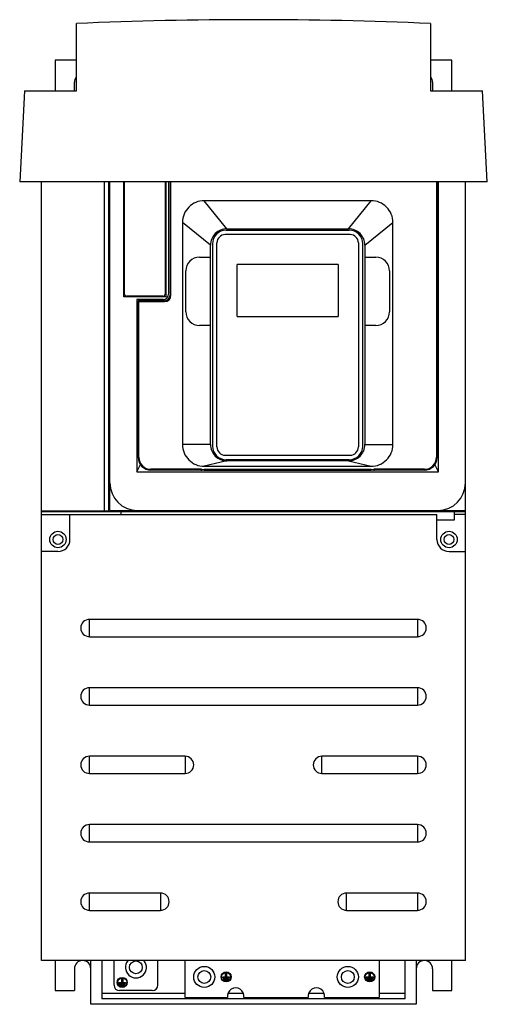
# Model space of a CAD drawing. Header units: millimetres. Extents: x 68 to 239, y 30 to 390.
import ezdxf

# ---------------------------------------------------------------- set-up
doc = ezdxf.new("R2010")
doc.units = ezdxf.units.MM
doc.header["$LTSCALE"] = 27.57067
doc.layers.get('0').update_dxf_attribs({"linetype": 'CONTINUOUS'})

msp = doc.modelspace()

# ---------------------------------------------------------------- linework, layer by layer
at = {"color": 7, "linetype": 'Continuous'}
for p, q in [((88.71, 364.09), (88.71, 388.69)), ((218.11, 388.69), (218.11, 364.09)), ((80.91, 375.29), (80.91, 364.09)), ((88.71, 375.29), (80.91, 375.29)), ((225.91, 375.29), (218.11, 375.29)), ((225.91, 364.09), (225.91, 375.29)), ((87.91, 364.09), (87.91, 367.29)), ((218.91, 367.29), (218.91, 364.09)), ((69.66, 364.09), (67.91, 330.79)), ((69.66, 364.09), (88.71, 364.09)), ((218.11, 364.09), (237.17, 364.09)), ((238.92, 330.79), (237.17, 364.09)), ((238.92, 330.79), (67.91, 330.79)), ((75.91, 46.29), (75.91, 330.79)), ((98.91, 210.64), (98.91, 330.79)), ((100.41, 330.79), (100.41, 210.64)), ((100.91, 210.79), (100.91, 330.79)), ((105.96, 288.79), (105.96, 330.79)), ((106.21, 289.84), (106.21, 330.74)), ((121.11, 330.74), (121.11, 289.84)), ((121.36, 330.79), (121.36, 288.79)), ((122.36, 330.79), (122.36, 289.79)), ((122.91, 330.79), (122.91, 289.39)), ((123.21, 289.39), (123.21, 330.79)), ((220.31, 330.79), (220.31, 230.19)), ((220.61, 330.79), (220.61, 230.19)), ((221.11, 224.88), (221.11, 330.79)), ((230.91, 46.29), (230.91, 330.79)), ((143.66, 313.69), (135.41, 323.94)), ((196.41, 323.94), (135.41, 323.94)), ((188.16, 313.69), (196.41, 323.94)), ((127.41, 315.94), (127.41, 234.89)), ((137.66, 307.69), (127.41, 315.94)), ((143.41, 313.2), (188.41, 313.2)), ((143.66, 313.69), (188.16, 313.69)), ((194.16, 307.69), (204.41, 315.94)), ((204.41, 234.89), (204.41, 315.94)), ((188.76, 311.55), (143.06, 311.55)), ((137.66, 234.89), (137.66, 307.69)), ((138.41, 308.2), (138.41, 234.3)), ((140.06, 233.95), (140.06, 308.55)), ((191.76, 308.55), (191.76, 233.95)), ((193.41, 234.3), (193.41, 308.2)), ((194.16, 307.69), (194.16, 234.89)), ((133.66, 303.34), (137.66, 303.34)), ((194.16, 303.34), (198.16, 303.34)), ((147.41, 281.65), (147.41, 300.65)), ((184.41, 300.65), (147.41, 300.65)), ((184.41, 300.65), (184.41, 281.65)), ((128.66, 283.34), (128.66, 298.34)), ((203.16, 298.34), (203.16, 283.34)), ((121.36, 288.79), (105.96, 288.79)), ((120.31, 289.04), (107.01, 289.04)), ((123.21, 289.39), (122.91, 289.39)), ((110.72, 287.79), (110.72, 224.88)), ((120.36, 287.79), (110.72, 287.79)), ((111.21, 230.19), (111.21, 287.39)), ((111.51, 287.09), (111.21, 287.39)), ((120.91, 287.39), (111.21, 287.39)), ((111.51, 230.19), (111.51, 287.09)), ((111.51, 287.09), (120.91, 287.09)), ((112.16, 287.79), (112.16, 287.39)), ((120.91, 287.39), (120.91, 287.09)), ((147.41, 281.65), (184.41, 281.65)), ((137.66, 278.34), (133.66, 278.34)), ((198.16, 278.34), (194.16, 278.34)), ((137.66, 234.89), (127.41, 234.89)), ((194.16, 234.89), (204.41, 234.89)), ((143.06, 230.95), (188.76, 230.95)), ((110.72, 224.88), (112.07, 227.6)), ((111.51, 230.19), (111.21, 230.19)), ((143.66, 228.89), (135.41, 226.89)), ((135.41, 226.89), (196.41, 226.89)), ((188.41, 229.3), (143.41, 229.3)), ((188.16, 228.89), (143.66, 228.89)), ((188.16, 228.89), (196.41, 226.89)), ((221.11, 224.88), (219.76, 227.6)), ((220.61, 230.19), (220.31, 230.19)), ((110.72, 224.88), (221.11, 224.88)), ((115.91, 225.49), (115.91, 225.79)), ((134.18, 225.79), (115.91, 225.79)), ((134.18, 225.49), (115.91, 225.49)), ((134.18, 225.79), (134.18, 225.49)), ((134.47, 225.47), (134.49, 225.77)), ((135.42, 225.42), (134.47, 225.47)), ((135.42, 225.42), (135.42, 225.72)), ((196.4, 225.72), (135.42, 225.72)), ((135.42, 225.42), (196.4, 225.42)), ((196.4, 225.42), (196.4, 225.72)), ((197.36, 225.47), (196.4, 225.42)), ((197.36, 225.47), (197.33, 225.77)), ((215.91, 225.79), (197.65, 225.79)), ((197.65, 225.49), (197.65, 225.79)), ((215.91, 225.49), (197.65, 225.49)), ((215.91, 225.79), (215.91, 225.49)), ((75.91, 210.64), (100.41, 210.64)), ((230.91, 210.19), (75.91, 210.19)), ((75.91, 209.29), (220.51, 209.29)), ((86.31, 200.14), (86.31, 209.29)), ((100.91, 210.79), (230.91, 210.79)), ((105.01, 209.29), (105.01, 210.19)), ((108.91, 210.79), (108.91, 210.19)), ((110.91, 210.19), (110.91, 210.79)), ((113.91, 210.19), (113.91, 210.79)), ((217.91, 210.19), (217.91, 210.79)), ((220.51, 200.14), (220.51, 209.29)), ((220.91, 210.19), (220.91, 210.79)), ((226.81, 210.19), (226.81, 207.19)), ((230.91, 209.29), (226.81, 209.29)), ((226.91, 210.19), (226.91, 210.79)), ((226.81, 207.19), (220.51, 207.19)), ((81.91, 195.74), (75.91, 195.74)), ((224.91, 195.74), (230.91, 195.74)), ((93.41, 164.62), (93.41, 170.95)), ((213.41, 170.95), (93.41, 170.95)), ((213.41, 170.95), (213.41, 164.62)), ((93.41, 164.62), (213.41, 164.62)), ((93.41, 139.62), (93.41, 145.95)), ((213.41, 145.95), (93.41, 145.95)), ((213.41, 145.95), (213.41, 139.62)), ((93.41, 139.62), (213.41, 139.62)), ((128.41, 120.95), (93.41, 120.95)), ((93.41, 114.62), (93.41, 120.95)), ((128.41, 120.95), (128.41, 114.62)), ((213.41, 120.95), (178.41, 120.95)), ((178.41, 114.62), (178.41, 120.95)), ((213.41, 120.95), (213.41, 114.62)), ((93.41, 114.62), (128.41, 114.62)), ((178.41, 114.62), (213.41, 114.62)), ((213.41, 95.95), (93.41, 95.95)), ((93.41, 89.62), (93.41, 95.95)), ((213.41, 95.95), (213.41, 89.62)), ((93.41, 89.62), (213.41, 89.62)), ((119.41, 70.95), (93.41, 70.95)), ((93.41, 64.62), (93.41, 70.95)), ((119.41, 70.95), (119.41, 64.62)), ((213.41, 70.95), (187.41, 70.95)), ((187.41, 64.62), (187.41, 70.95)), ((213.41, 70.95), (213.41, 64.62)), ((93.41, 64.62), (119.41, 64.62)), ((187.41, 64.62), (213.41, 64.62)), ((230.91, 46.29), (75.91, 46.29)), ((80.91, 46.29), (80.91, 35.29)), ((87.91, 43.29), (87.91, 35.29)), ((93.91, 30.29), (93.91, 46.29)), ((97.91, 46.29), (97.91, 32.29)), ((102.41, 37.29), (102.41, 46.29)), ((118.41, 37.29), (118.41, 46.29)), ((128.41, 32.79), (128.41, 46.29)), ((199.41, 46.29), (199.41, 32.79)), ((208.91, 32.29), (208.91, 46.29)), ((212.91, 46.29), (212.91, 30.29)), ((218.91, 43.29), (218.91, 35.29)), ((225.91, 35.29), (225.91, 46.29)), ((105.23, 39.69), (105.6, 39.69)), ((105.23, 38.29), (105.23, 39.69)), ((105.6, 39.69), (105.6, 38.29)), ((142.16, 40.29), (143.23, 40.29)), ((142.16, 39.92), (142.16, 40.29)), ((144.66, 39.92), (142.16, 39.92)), ((142.54, 39.68), (144.29, 39.68)), ((142.54, 39.31), (142.54, 39.68)), ((143.23, 41.69), (143.6, 41.69)), ((143.23, 40.29), (143.23, 41.69)), ((143.6, 41.69), (143.6, 40.29)), ((143.6, 40.29), (144.66, 40.29)), ((144.29, 39.68), (144.29, 39.31)), ((144.66, 40.29), (144.66, 39.92)), ((194.66, 40.29), (195.73, 40.29)), ((194.66, 39.92), (194.66, 40.29)), ((197.16, 39.92), (194.66, 39.92)), ((195.04, 39.68), (196.79, 39.68)), ((195.04, 39.31), (195.04, 39.68)), ((195.73, 41.69), (196.1, 41.69)), ((195.73, 40.29), (195.73, 41.69)), ((196.1, 41.69), (196.1, 40.29)), ((196.1, 40.29), (197.16, 40.29)), ((196.79, 39.68), (196.79, 39.31)), ((197.16, 40.29), (197.16, 39.92)), ((104.16, 38.29), (105.23, 38.29)), ((104.16, 37.92), (104.16, 38.29)), ((106.66, 37.92), (104.16, 37.92)), ((104.54, 37.68), (106.29, 37.68)), ((104.54, 37.31), (104.54, 37.68)), ((106.29, 37.31), (104.54, 37.31)), ((104.91, 37.06), (105.91, 37.06)), ((104.91, 36.86), (104.91, 37.06)), ((105.91, 36.86), (104.91, 36.86)), ((105.6, 38.29), (106.66, 38.29)), ((105.91, 37.06), (105.91, 36.86)), ((106.29, 37.68), (106.29, 37.31)), ((106.66, 38.29), (106.66, 37.92)), ((144.29, 39.31), (142.54, 39.31)), ((142.91, 39.06), (143.91, 39.06)), ((142.91, 38.86), (142.91, 39.06)), ((143.91, 38.86), (142.91, 38.86)), ((143.91, 39.06), (143.91, 38.86)), ((196.79, 39.31), (195.04, 39.31)), ((195.41, 39.06), (196.41, 39.06)), ((195.41, 38.86), (195.41, 39.06)), ((196.41, 38.86), (195.41, 38.86)), ((196.41, 39.06), (196.41, 38.86)), ((80.91, 35.29), (87.91, 35.29)), ((128.41, 34.29), (97.91, 34.29)), ((116.41, 35.29), (104.41, 35.29)), ((128.41, 32.79), (143.96, 32.79)), ((149.68, 34.29), (144.14, 34.29)), ((149.87, 32.79), (173.46, 32.79)), ((179.18, 34.29), (173.64, 34.29)), ((179.37, 32.79), (199.41, 32.79)), ((208.91, 34.29), (199.41, 34.29)), ((218.91, 35.29), (225.91, 35.29)), ((212.91, 30.29), (93.91, 30.29)), ((208.91, 32.29), (97.91, 32.29))]:
    msp.add_line(p, q, dxfattribs=at)
for points in [[(134.18, 225.49), (134.21, 225.48), (134.28, 225.48), (134.32, 225.48), (134.4, 225.47), (134.47, 225.47)], [(197.36, 225.47), (197.48, 225.48), (197.54, 225.48), (197.65, 225.49)]]:
    msp.add_lwpolyline(points, dxfattribs=at)
for centre, radius in [((81.91, 200.14), 3), ((81.91, 200.14), 1.8), ((224.91, 200.14), 3), ((224.91, 200.14), 1.8), ((110.41, 43.79), 2.35), ((135.41, 40.29), 3.85), ((187.91, 40.29), 3.85), ((105.41, 38.29), 1.85), ((105.41, 38.29), 1.65), ((135.41, 40.29), 2.35), ((143.41, 40.29), 1.85), ((143.41, 40.29), 1.65), ((187.91, 40.29), 2.35), ((195.91, 40.29), 1.85), ((195.91, 40.29), 1.65)]:
    msp.add_circle(centre, radius, dxfattribs=at)
for centre, radius, start, end in [((153.41, -1111.41), 1501.5, 87.53035, 92.46965), ((90.91, 367.29), 3, 141.9353, 180), ((215.91, 367.29), 3, 0, 38.1284), ((107.01, 330.74), 0.8, 176.1835, 180), ((120.31, 330.74), 0.8, 0, 3.8164), ((135.41, 315.94), 8, 89.9962, 180.0038), ((196.41, 315.94), 8, 359.9962, 90.0038), ((143.66, 307.69), 6, 89.9994, 180.0006), ((143.41, 308.2), 5, 90, 180), ((188.16, 307.69), 6, 359.9995, 90.0006), ((188.41, 308.2), 5, 0, 90), ((143.06, 308.55), 3, 90, 180), ((188.76, 308.55), 3, 0, 90), ((133.66, 298.34), 5, 90.0007, 179.9988), ((198.16, 298.34), 5, 0.0012, 89.9993), ((107.01, 289.84), 0.8, 180, 270), ((120.31, 289.84), 0.8, 270, 360), ((120.36, 289.79), 2, 270, 360), ((120.91, 289.39), 2.3, 270, 360), ((120.91, 289.39), 2, 270, 360), ((133.66, 283.34), 5, 180.0072, 269.9928), ((198.16, 283.34), 5, 269.9992, 0.0007), ((135.41, 234.89), 8, 180, 270.0051), ((143.66, 234.89), 6, 179.9999, 270.0001), ((143.41, 234.3), 5, 180, 270), ((143.06, 233.95), 3, 180, 270), ((188.16, 234.89), 6, 269.9999, 0.0001), ((188.41, 234.3), 5, 270, 360), ((188.76, 233.95), 3, 270, 360), ((196.41, 234.89), 8, 269.9949, 0), ((115.91, 230.19), 4.7, 180, 270), ((115.91, 230.19), 4.4, 180, 270), ((215.91, 230.19), 4.7, 270, 360), ((215.91, 230.19), 4.4, 270, 360), ((135.42, 235.91), 10.18, 264.7552, 269.9954), ((196.4, 235.9), 10.18, 270.0039, 275.2454), ((110.91, 220.79), 10, 180, 270), ((220.91, 220.79), 10, 270, 360), ((81.91, 200.14), 4.4, 270, 360), ((224.91, 200.14), 4.4, 180, 270), ((93.41, 167.79), 3.16, 90, 270), ((213.41, 167.79), 3.16, 270, 90), ((93.41, 142.79), 3.16, 90, 270), ((213.41, 142.79), 3.16, 270, 90), ((93.41, 117.79), 3.16, 90, 270), ((128.41, 117.79), 3.16, 270, 90), ((178.41, 117.79), 3.16, 90, 270), ((213.41, 117.79), 3.16, 270, 90), ((93.41, 92.79), 3.16, 90, 270), ((213.41, 92.79), 3.16, 270, 90), ((93.41, 67.79), 3.16, 90, 270), ((119.41, 67.79), 3.16, 270, 90), ((187.41, 67.79), 3.16, 90, 270), ((213.41, 67.79), 3.16, 270, 90), ((90.91, 43.29), 3, 0, 180), ((110.41, 43.79), 3.85, 140.7493, 39.236), ((215.91, 43.29), 3, 0, 180), ((104.41, 37.29), 2, 180, 270), ((116.41, 37.29), 2, 270, 360), ((146.91, 33.29), 3, 350.4059, 189.5941), ((176.41, 33.29), 3, 350.4059, 189.5941)]:
    msp.add_arc(centre, radius, start, end, dxfattribs=at)
for points in [[(134.49, 225.77), (134.39, 225.78), (134.28, 225.78), (134.18, 225.79)], [(197.65, 225.79), (197.54, 225.78), (197.44, 225.78), (197.33, 225.77)]]:
    msp.add_open_spline(points, degree=3, dxfattribs=at)

doc.saveas('drawing.dxf')
